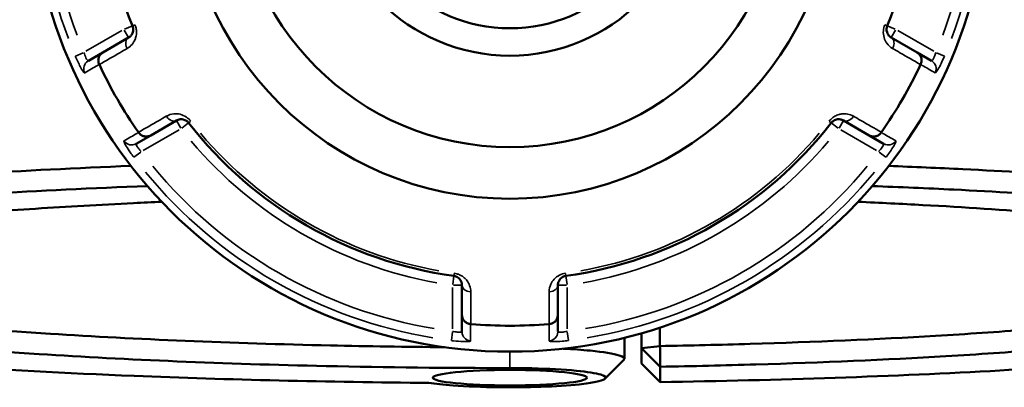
# Model space of a CAD drawing. Header units: millimetres. Extents: x 0 to 898, y 0 to 874.
# Tile 11 of 16: x 362 to 467, y 607 to 646. Entities that reach past the tile are written whole.
import ezdxf

# ---------------------------------------------------------------- set-up
doc = ezdxf.new("R2010")
doc.units = ezdxf.units.MM
doc.layers.add('Visible (ANSI)', color=7, linetype='Continuous', lineweight=50)
doc.layers.add('Visible Narrow (ANSI)', color=7, linetype='Continuous', lineweight=35)

msp = doc.modelspace()

# ---------------------------------------------------------------- linework, layer by layer
at = {"layer": 'Visible (ANSI)'}
for p, q in [((373.986, 644.389), (371.243, 642.805)), ((457.915, 642.805), (455.172, 644.389)), ((371.243, 642.805), (369.713, 641.922)), ((459.445, 641.922), (457.915, 642.805)), ((376.343, 633.972), (379.086, 635.555)), ((450.072, 635.555), (452.815, 633.972)), ((374.813, 633.089), (376.343, 633.972)), ((452.815, 633.972), (454.345, 633.089)), ((409.479, 618.008), (409.479, 614.841)), ((419.679, 614.841), (419.679, 618.008)), ((409.479, 614.841), (409.479, 613.074)), ((419.679, 613.074), (419.679, 614.841)), ((430.551, 611.533), (430.551, 613.502)), ((426.779, 612.417), (426.779, 610.173)), ((428.579, 612.896), (428.579, 611.308)), ((428.579, 611.308), (430.551, 611.533)), ((430.579, 609.33), (428.579, 611.308)), ((428.579, 611.308), (428.579, 609.68)), ((428.579, 609.68), (430.579, 607.698)), ((430.579, 607.698), (430.579, 609.33))]:
    msp.add_line(p, q, dxfattribs=at)
for radius in [51, 34.708, 29.214, 19.476, 16.555]:
    msp.add_circle((414.579, 661.936), radius, dxfattribs=at)
for radius, start, end in [(43.35, 157.90565, 202.09435), (43.35, 337.90565, 22.09435), (48.238, 205.05153, 214.94847), (48.238, 325.05153, 334.94847), (43.35, 217.90565, 262.09435), (43.35, 277.90565, 322.09435), (48.238, 265.05153, 274.94847)]:
    msp.add_arc((414.579, 661.936), radius, start, end, dxfattribs=at)
msp.add_ellipse((414.579, 608.162), major_axis=(8.2, 0), ratio=0.1005025, dxfattribs=at)
for points, knots in [([(374.413, 645.631), (374.429, 645.591), (374.442, 645.55), (374.471, 645.443), (374.481, 645.376), (374.489, 645.223), (374.482, 645.138), (374.452, 644.986), (374.43, 644.918), (374.361, 644.76), (374.308, 644.677), (374.17, 644.516), (374.082, 644.444), (373.986, 644.389)], [0, 0, 0, 0, 0.02585168, 0.02585168, 0.06721438, 0.06721438, 0.12292214, 0.12292214, 0.17440412, 0.17440412, 0.25131567, 0.25131567, 0.345416, 0.345416, 0.345416, 0.345416]), ([(455.172, 644.389), (455.052, 644.458), (454.945, 644.553), (454.739, 644.841), (454.657, 645.065), (454.682, 645.426), (454.706, 645.532), (454.746, 645.631)], [0, 0, 0, 0, 0.11734182, 0.11734182, 0.28109054, 0.28109054, 0.34541684, 0.34541684, 0.34541684, 0.34541684]), ([(370.868, 641.534), (370.816, 641.645), (370.784, 641.764), (370.763, 642.01), (370.776, 642.134), (370.845, 642.368), (370.9, 642.476), (371.047, 642.664), (371.137, 642.743), (371.241, 642.804), (371.242, 642.805), (371.243, 642.805)], [-0.15363954, -0.15363954, -0.15363954, -0.15363954, -0.11659608, -0.11659608, -0.07801061, -0.07801061, -0.03926142, -0.03926142, 0, 0, 0.00047624, 0.00047624, 0.00047624, 0.00047624]), ([(457.915, 642.805), (457.916, 642.805), (457.917, 642.804), (458.021, 642.743), (458.112, 642.664), (458.258, 642.476), (458.314, 642.368), (458.382, 642.134), (458.395, 642.01), (458.374, 641.764), (458.343, 641.645), (458.29, 641.534)], [-0.15375675, -0.15375675, -0.15375675, -0.15375675, -0.15328162, -0.15328162, -0.11411167, -0.11411167, -0.07545274, -0.07545274, -0.03695717, -0.03695717, 0, 0, 0, 0]), ([(379.086, 635.555), (379.206, 635.625), (379.342, 635.67), (379.696, 635.705), (379.935, 635.663), (380.234, 635.458), (380.311, 635.386), (380.375, 635.304)], [0, 0, 0, 0, 0.11734182, 0.11734182, 0.28278882, 0.28278882, 0.34541683, 0.34541683, 0.34541683, 0.34541683]), ([(448.783, 635.304), (448.81, 635.338), (448.839, 635.37), (448.917, 635.448), (448.97, 635.49), (449.098, 635.574), (449.175, 635.611), (449.322, 635.66), (449.393, 635.675), (449.564, 635.695), (449.663, 635.69), (449.87, 635.651), (449.976, 635.611), (450.072, 635.555)], [0, 0, 0, 0, 0.02585168, 0.02585168, 0.06721438, 0.06721438, 0.12288915, 0.12288915, 0.17445287, 0.17445287, 0.25141662, 0.25141662, 0.34541603, 0.34541603, 0.34541603, 0.34541603]), ([(376.343, 633.972), (376.342, 633.971), (376.341, 633.97), (376.237, 633.911), (376.123, 633.872), (375.887, 633.839), (375.766, 633.845), (375.529, 633.903), (375.415, 633.954), (375.212, 634.095), (375.125, 634.182), (375.055, 634.283)], [-0.15375675, -0.15375675, -0.15375675, -0.15375675, -0.15328161, -0.15328161, -0.11411166, -0.11411166, -0.07545272, -0.07545272, -0.03695716, -0.03695716, 0, 0, 0, 0]), ([(454.104, 634.283), (454.033, 634.182), (453.946, 634.095), (453.744, 633.954), (453.63, 633.903), (453.393, 633.845), (453.272, 633.839), (453.035, 633.872), (452.922, 633.911), (452.818, 633.97), (452.816, 633.971), (452.815, 633.972)], [-0.15363953, -0.15363953, -0.15363953, -0.15363953, -0.11659607, -0.11659607, -0.07801063, -0.07801063, -0.03926141, -0.03926141, 0, 0, 0.00047626, 0.00047626, 0.00047626, 0.00047626]), ([(374.249, 630.72), (362.636, 630.261), (351.807, 629.602), (333.432, 627.998), (325.751, 627.069), (313.309, 624.943), (308.795, 623.732), (304.533, 621.445), (304.086, 620.384), (305.131, 619.338)], [0.3747308, 0.3747308, 0.3747308, 0.3747308, 0.7146722, 0.7146722, 1.03798, 1.03798, 1.3838528, 1.3838528, 1.6691796, 1.6691796, 1.6691796, 1.6691796]), ([(524.028, 619.338), (524.04, 619.351), (524.052, 619.363), (524.064, 619.376), (524.598, 619.928), (524.717, 620.485), (524.121, 621.595), (523.406, 622.147), (521.158, 623.235), (519.625, 623.77), (515.774, 624.812), (513.457, 625.318), (508.493, 626.217), (505.948, 626.615), (500.371, 627.375), (497.338, 627.738), (488.562, 628.659), (482.402, 629.179), (471.608, 629.903), (467.272, 630.153), (460.208, 630.499), (457.58, 630.615), (454.91, 630.721)], [1.4724131, 1.4724131, 1.4724131, 1.4724131, 1.4758255, 1.4758255, 1.4758255, 1.6265676, 1.6265676, 1.7773097, 1.7773097, 1.9280518, 1.9280518, 2.0787939, 2.0787939, 2.2069247, 2.2069247, 2.3350555, 2.3350555, 2.5528778, 2.5528778, 2.6887397, 2.6887397, 2.7668618, 2.7668618, 2.7668618, 2.7668618]), ([(405.964, 607.613), (400.592, 607.656), (395.253, 607.74), (384.759, 607.987), (379.603, 608.149), (367.314, 608.642), (360.347, 609.013), (350.048, 609.717), (346.4, 610.002), (339.496, 610.617), (336.241, 610.947), (329.64, 611.707), (326.38, 612.145), (320.553, 613.066), (317.985, 613.548), (313.599, 614.546), (311.78, 615.061), (308.934, 616.114), (307.907, 616.651), (307.287, 617.193), (306.046, 618.277), (306.444, 619.38), (310.776, 621.681), (315.227, 622.87), (327.465, 624.956), (335.012, 625.867), (353.304, 627.462), (364.261, 628.121), (376.007, 628.573)], [-3.0617291, -3.0617291, -3.0617291, -3.0617291, -2.9120311, -2.9120311, -2.7623332, -2.7623332, -2.5445197, -2.5445197, -2.4163941, -2.4163941, -2.2882686, -2.2882686, -2.1375326, -2.1375326, -1.9867966, -1.9867966, -1.8360607, -1.8360607, -1.6853247, -1.6853247, -1.6853247, -1.3838528, -1.3838528, -1.03798, -1.03798, -0.7146722, -0.7146722, -0.3652564, -0.3652564, -0.3652564, -0.3652564]), ([(453.152, 628.573), (456.098, 628.46), (458.994, 628.334), (466.227, 627.98), (470.479, 627.735), (481.068, 627.024), (487.114, 626.515), (495.733, 625.611), (498.711, 625.256), (504.192, 624.51), (506.695, 624.12), (511.579, 623.238), (513.861, 622.741), (517.657, 621.719), (519.171, 621.194), (521.397, 620.126), (522.109, 619.584), (522.714, 618.494), (522.607, 617.947), (522.092, 617.404), (521.063, 616.318), (518.393, 615.248), (509.388, 613.086), (502.566, 612.016), (486.247, 610.229), (476.953, 609.495), (455.535, 608.307), (443.229, 607.889), (430.579, 607.698)], [-2.7763362, -2.7763362, -2.7763362, -2.7763362, -2.6887397, -2.6887397, -2.5528778, -2.5528778, -2.3350555, -2.3350555, -2.2069247, -2.2069247, -2.0787939, -2.0787939, -1.9280518, -1.9280518, -1.7773097, -1.7773097, -1.6265676, -1.6265676, -1.4758255, -1.4758255, -1.4758255, -1.1743413, -1.1743413, -0.8281609, -0.8281609, -0.5040431, -0.5040431, -0.1487092, -0.1487092, -0.1487092, -0.1487092]), ([(377.523, 626.896), (376.518, 626.851), (375.521, 626.805), (370.927, 626.582), (367.435, 626.383), (360.74, 625.941), (357.536, 625.699), (348.55, 624.92), (343.26, 624.327), (336.181, 623.294), (333.847, 622.892), (329.807, 622.056), (328.101, 621.623), (325.356, 620.735), (324.317, 620.281), (322.928, 619.363), (322.579, 618.898), (322.579, 618.434), (322.579, 617.505), (323.983, 616.576), (330.024, 614.624), (335.256, 613.62), (348.352, 611.936), (355.954, 611.236), (373.784, 610.073), (384.185, 609.637), (401.44, 609.26), (408.009, 609.189), (414.579, 609.189)], [-2.7270745, -2.7270745, -2.7270745, -2.7270745, -2.6912754, -2.6912754, -2.5606895, -2.5606895, -2.4301035, -2.4301035, -2.1738189, -2.1738189, -2.0230633, -2.0230633, -1.8723076, -1.8723076, -1.721552, -1.721552, -1.5707963, -1.5707963, -1.5707963, -1.269285, -1.269285, -0.9073789, -0.9073789, -0.5757642, -0.5757642, -0.2142133, -0.2142133, 0, 0, 0, 0]), ([(430.579, 609.33), (434.016, 609.39), (437.417, 609.471), (447.819, 609.781), (454.622, 610.077), (464.437, 610.654), (467.764, 610.879), (474.096, 611.372), (477.102, 611.64), (485.453, 612.486), (490.265, 613.119), (496.516, 614.204), (498.53, 614.624), (501.907, 615.488), (503.271, 615.933), (505.318, 616.839), (506.001, 617.3), (506.672, 618.226), (506.659, 618.692), (506.299, 619.155), (505.578, 620.081), (503.458, 620.996), (495.923, 622.895), (489.928, 623.855), (475.568, 625.431), (467.449, 626.069), (456.27, 626.679), (453.974, 626.792), (451.635, 626.896)], [-2.9668095, -2.9668095, -2.9668095, -2.9668095, -2.8530315, -2.8530315, -2.6130273, -2.6130273, -2.4824181, -2.4824181, -2.3518089, -2.3518089, -2.0955839, -2.0955839, -1.9448633, -1.9448633, -1.7941426, -1.7941426, -1.643422, -1.643422, -1.4927014, -1.4927014, -1.4927014, -1.1912602, -1.1912602, -0.8293786, -0.8293786, -0.49784, -0.49784, -0.4145182, -0.4145182, -0.4145182, -0.4145182]), ([(407.602, 611.416), (403.53, 611.448), (399.48, 611.508), (384.912, 611.826), (374.756, 612.251), (357.333, 613.387), (349.898, 614.071), (337.074, 615.716), (331.94, 616.697), (326.063, 618.584), (324.673, 619.468), (324.584, 620.353)], [0.0777777, 0.0777777, 0.0777777, 0.0777777, 0.2142133, 0.2142133, 0.5757642, 0.5757642, 0.9073789, 0.9073789, 1.269285, 1.269285, 1.5629937, 1.5629937, 1.5629937, 1.5629937]), ([(504.575, 620.353), (504.555, 620.158), (504.473, 619.962), (503.989, 619.314), (503.311, 618.864), (501.29, 617.978), (499.947, 617.543), (496.628, 616.697), (494.651, 616.287), (488.521, 615.227), (483.809, 614.609), (475.638, 613.782), (472.699, 613.521), (466.509, 613.039), (463.258, 612.819), (453.669, 612.256), (447.025, 611.967), (436.986, 611.668), (433.784, 611.591), (430.551, 611.533)], [1.578599, 1.578599, 1.578599, 1.578599, 1.643422, 1.643422, 1.7941426, 1.7941426, 1.9448633, 1.9448633, 2.0955839, 2.0955839, 2.3518089, 2.3518089, 2.4824181, 2.4824181, 2.6130273, 2.6130273, 2.8530315, 2.8530315, 2.962783, 2.962783, 2.962783, 2.962783]), ([(408.617, 618.998), (408.659, 618.992), (408.702, 618.984), (408.809, 618.954), (408.872, 618.93), (409.009, 618.861), (409.079, 618.812), (409.195, 618.71), (409.243, 618.657), (409.345, 618.519), (409.39, 618.432), (409.461, 618.232), (409.479, 618.12), (409.479, 618.008)], [0, 0, 0, 0, 0.02585168, 0.02585168, 0.06721438, 0.06721438, 0.12305037, 0.12305037, 0.17415567, 0.17415567, 0.25081718, 0.25081718, 0.34541583, 0.34541583, 0.34541583, 0.34541583]), ([(419.679, 618.008), (419.679, 618.146), (419.708, 618.287), (419.851, 618.604), (419.998, 618.781), (420.317, 618.946), (420.427, 618.982), (420.542, 618.998)], [0, 0, 0, 0, 0.11734182, 0.11734182, 0.27620858, 0.27620858, 0.34541645, 0.34541645, 0.34541645, 0.34541645]), ([(410.393, 613.88), (410.27, 613.891), (410.151, 613.923), (409.928, 614.027), (409.827, 614.101), (409.658, 614.277), (409.593, 614.379), (409.503, 614.6), (409.48, 614.718), (409.479, 614.838), (409.479, 614.84), (409.479, 614.841)], [-0.15363941, -0.15363941, -0.15363941, -0.15363941, -0.11659601, -0.11659601, -0.07801073, -0.07801073, -0.03926134, -0.03926134, 0, 0, 0.00047637, 0.00047637, 0.00047637, 0.00047637]), ([(419.679, 614.841), (419.679, 614.84), (419.679, 614.838), (419.679, 614.718), (419.655, 614.6), (419.566, 614.379), (419.5, 614.277), (419.332, 614.101), (419.231, 614.027), (419.007, 613.923), (418.888, 613.891), (418.766, 613.88)], [-0.15375675, -0.15375675, -0.15375675, -0.15375675, -0.15328149, -0.15328149, -0.11411161, -0.11411161, -0.07545249, -0.07545249, -0.0369571, -0.0369571, 0, 0, 0, 0]), ([(426.717, 610.05), (426.881, 610.214), (426.712, 610.383), (425.616, 610.73), (424.547, 610.904), (422.27, 611.126), (421.293, 611.196), (420.234, 611.251)], [-1.6548429, -1.6548429, -1.6548429, -1.6548429, -1.2495272, -1.2495272, -0.7641814, -0.7641814, -0.4745801, -0.4745801, -0.4745801, -0.4745801]), ([(430.579, 609.33), (430.574, 609.697), (430.57, 610.064), (430.56, 610.798), (430.556, 611.165), (430.551, 611.533)], [-0.29867334, -0.29867334, -0.29867334, -0.29867334, -0.14934969, -0.14934969, 0, 0, 0, 0]), ([(414.579, 609.189), (415.368, 609.189), (416.156, 609.179), (418.683, 609.119), (420.327, 609.029), (422.825, 608.789), (423.734, 608.644), (424.774, 608.33), (424.91, 608.161), (424.485, 607.897), (424.168, 607.798), (423.712, 607.706), (423.256, 607.613), (422.662, 607.528), (420.824, 607.335), (419.405, 607.244), (416.425, 607.142), (414.886, 607.126), (411.639, 607.164), (409.948, 607.231), (407.515, 607.411), (406.64, 607.506), (405.964, 607.613)], [0, 0, 0, 0, 0.2321496, 0.2321496, 0.7641814, 0.7641814, 1.2495272, 1.2495272, 1.7309903, 1.7309903, 2.0319047, 2.0319047, 2.0319047, 2.3328191, 2.3328191, 2.8142821, 2.8142821, 3.2589381, 3.2589381, 3.776865, 3.776865, 4.1479233, 4.1479233, 4.1479233, 4.1479233])]:
    msp.add_open_spline(points, degree=3, knots=knots, dxfattribs=at)
for points in [[(370.868, 641.534), (370.872, 641.526), (370.875, 641.519), (370.879, 641.511)], [(458.279, 641.511), (458.283, 641.519), (458.287, 641.526), (458.29, 641.534)], [(375.04, 634.304), (375.045, 634.297), (375.05, 634.29), (375.055, 634.283)], [(454.104, 634.283), (454.109, 634.29), (454.113, 634.297), (454.118, 634.304)], [(410.393, 613.88), (410.401, 613.88), (410.41, 613.879), (410.418, 613.878)], [(418.74, 613.878), (418.749, 613.879), (418.757, 613.88), (418.766, 613.88)], [(426.718, 610.05), (426.054, 609.387), (425.391, 608.723), (424.728, 608.06)]]:
    msp.add_open_spline(points, degree=3, dxfattribs=at)
at = {"layer": 'Visible Narrow (ANSI)'}
for p, q in [((374.41, 645.63), (373.559, 645.284)), ((374.659, 645.731), (374.413, 645.631)), ((454.745, 645.631), (454.5, 645.731)), ((455.6, 645.284), (454.749, 645.63)), ((373.274, 645.132), (369.454, 642.927)), ((373.525, 645.187), (373.984, 644.392)), ((455.174, 644.392), (455.633, 645.187)), ((459.704, 642.927), (455.885, 645.132)), ((369.174, 642.776), (368.333, 642.421)), ((460.826, 642.421), (459.985, 642.776)), ((379.088, 635.553), (379.547, 634.757)), ((379.648, 634.738), (380.373, 635.302)), ((380.376, 635.304), (380.585, 635.467)), ((448.574, 635.467), (448.783, 635.304)), ((448.786, 635.302), (449.511, 634.738)), ((449.612, 634.757), (450.071, 635.553)), ((375.554, 632.361), (379.374, 634.567)), ((449.785, 634.567), (453.604, 632.361)), ((374.555, 631.643), (375.283, 632.194)), ((453.876, 632.194), (454.604, 631.643)), ((408.616, 618.995), (408.49, 618.086)), ((408.653, 619.262), (408.617, 618.999)), ((420.542, 618.999), (420.505, 619.262)), ((420.668, 618.086), (420.542, 618.995)), ((408.479, 617.763), (408.479, 613.352)), ((408.558, 618.008), (409.476, 618.008)), ((419.682, 618.008), (420.601, 618.008)), ((420.679, 613.352), (420.679, 617.763)), ((408.47, 613.034), (408.357, 612.128)), ((420.802, 612.128), (420.688, 613.034)), ((414.579, 609.276), (414.579, 610.849))]:
    msp.add_line(p, q, dxfattribs=at)
for radius, start, end in [(50.205, 159.40871, 200.59129), (49.209, 159.40871, 200.59129), (49.209, 339.40871, 20.59129), (50.205, 339.40871, 20.59129), (43.057, 220.11509, 259.88491), (43.057, 280.11509, 319.88491), (44.35, 220.11509, 259.88491), (44.35, 280.11509, 319.88491), (50.205, 219.40871, 260.59129), (49.209, 219.40871, 260.59129), (49.209, 279.40871, 320.59129), (50.205, 279.40871, 320.59129)]:
    msp.add_arc((414.579, 661.936), radius, start, end, dxfattribs=at)
for centre, major_axis, ratio, start_param, end_param in [((374.486, 643.523), (-0.5, 0.866), 0.7055719, 0.0752519, 1.4297859), ((454.672, 643.523), (0.5, 0.866), 0.7055719, 4.8533994, 6.2079334), ((370.213, 641.056), (-0.5, 0.866), 0.9961681, 0.0743701, 1.413032), ((458.945, 641.056), (0.5, 0.866), 0.9961681, 4.8701533, 6.2088152), ((378.586, 636.421), (0.5, -0.866), 0.7055719, 4.8533994, 6.2079334), ((450.572, 636.421), (-0.5, -0.866), 0.7055719, 0.0752519, 1.4297859), ((374.313, 633.955), (0.5, -0.866), 0.9961681, 4.8701533, 6.2088152), ((454.845, 633.955), (-0.5, -0.866), 0.9961681, 0.0743701, 1.413032), ((410.479, 618.008), (-1, 0), 0.7055719, 0.0752519, 1.4297859), ((418.679, 618.008), (1, 0), 0.7055719, 4.8533994, 6.2079334), ((410.479, 613.074), (-1, 0), 0.9961681, 0.0743701, 1.413032), ((418.679, 613.074), (1, 0), 0.9961681, 4.8701533, 6.2088152)]:
    msp.add_ellipse(centre, major_axis=major_axis, ratio=ratio, start_param=start_param, end_param=end_param, dxfattribs=at)
for points, knots in [([(373.843, 643.228), (374.036, 643.339), (374.211, 643.484), (374.485, 643.807), (374.591, 643.975), (374.727, 644.294), (374.771, 644.433), (374.83, 644.741), (374.843, 644.912), (374.824, 645.223), (374.802, 645.358), (374.745, 645.577), (374.717, 645.66), (374.684, 645.741)], [-0.345416, -0.345416, -0.345416, -0.345416, -0.25131567, -0.25131567, -0.17440412, -0.17440412, -0.12292214, -0.12292214, -0.06721438, -0.06721438, -0.02585168, -0.02585168, 0, 0, 0, 0]), ([(454.474, 645.741), (454.392, 645.539), (454.344, 645.325), (454.289, 644.593), (454.451, 644.139), (454.861, 643.557), (455.075, 643.367), (455.315, 643.228)], [-0.34541684, -0.34541684, -0.34541684, -0.34541684, -0.28109054, -0.28109054, -0.11734182, -0.11734182, 0, 0, 0, 0]), ([(369.713, 641.922), (369.703, 641.916), (369.691, 641.917), (369.653, 641.934), (369.625, 641.961), (369.551, 642.058), (369.503, 642.138), (369.379, 642.392), (369.302, 642.594), (369.242, 642.804)], [0, 0, 0, 0, 0.03982627, 0.03982627, 0.1035483, 0.1035483, 0.18638694, 0.18638694, 0.31481104, 0.31481104, 0.31481104, 0.31481104]), ([(370.879, 641.511), (371.609, 641.933), (372.338, 642.356), (373.068, 642.778), (373.326, 642.928), (373.585, 643.078), (373.843, 643.228)], [-2.16081207, -2.16081207, -2.16081207, -2.16081207, -1.80391034, -1.80391034, -1.80391034, -1.67738447, -1.67738447, -1.67738447, -1.67738447]), ([(455.315, 643.228), (455.574, 643.078), (455.832, 642.928), (456.091, 642.778), (456.82, 642.356), (457.55, 641.933), (458.279, 641.511)], [-2.988614, -2.988614, -2.988614, -2.988614, -2.86208813, -2.86208813, -2.86208813, -2.50518641, -2.50518641, -2.50518641, -2.50518641]), ([(459.917, 642.804), (459.894, 642.725), (459.869, 642.646), (459.8, 642.45), (459.753, 642.339), (459.648, 642.121), (459.59, 642.028), (459.5, 641.927), (459.467, 641.909), (459.445, 641.922)], [0, 0, 0, 0, 0.04867645, 0.04867645, 0.12655878, 0.12655878, 0.2278058, 0.2278058, 0.31481397, 0.31481397, 0.31481397, 0.31481397]), ([(368.324, 642.417), (368.494, 642.015), (368.68, 641.62), (368.951, 641.111), (369.047, 640.947), (369.183, 640.741), (369.231, 640.68), (369.286, 640.632), (369.302, 640.626), (369.312, 640.632)], [-0.31481104, -0.31481104, -0.31481104, -0.31481104, -0.18638694, -0.18638694, -0.1035483, -0.1035483, -0.03982627, -0.03982627, 0, 0, 0, 0]), ([(369.312, 640.632), (369.317, 640.635), (369.322, 640.637), (369.57, 640.781), (369.813, 640.922), (370.057, 641.063), (370.267, 641.185), (370.476, 641.307), (370.747, 641.464), (370.808, 641.499), (370.868, 641.534)], [-2.6472303, -2.6472303, -2.6472303, -2.6472303, -2.6283517, -2.6283517, -1.6632021, -1.6632021, -1.6632021, -0.8316011, -0.8316011, -0.5911146, -0.5911146, -0.5911146, -0.5911146]), ([(458.29, 641.534), (458.351, 641.499), (458.412, 641.464), (458.682, 641.307), (458.892, 641.185), (459.102, 641.063), (459.345, 640.922), (459.589, 640.781), (459.837, 640.637), (459.842, 640.635), (459.846, 640.632)], [-3.260731, -3.260731, -3.260731, -3.260731, -3.0202445, -3.0202445, -2.1886435, -2.1886435, -2.1886435, -1.2234938, -1.2234938, -1.2046153, -1.2046153, -1.2046153, -1.2046153]), ([(459.846, 640.632), (459.868, 640.619), (459.918, 640.665), (460.075, 640.885), (460.191, 641.078), (460.421, 641.514), (460.529, 641.733), (460.703, 642.113), (460.77, 642.265), (460.834, 642.417)], [-0.31481397, -0.31481397, -0.31481397, -0.31481397, -0.2278058, -0.2278058, -0.12655878, -0.12655878, -0.04867645, -0.04867645, 0, 0, 0, 0]), ([(380.606, 635.484), (380.476, 635.651), (380.319, 635.797), (379.715, 636.216), (379.234, 636.305), (378.521, 636.241), (378.249, 636.151), (378.009, 636.012)], [-0.34541683, -0.34541683, -0.34541683, -0.34541683, -0.28278882, -0.28278882, -0.11734182, -0.11734182, 0, 0, 0, 0]), ([(451.149, 636.012), (450.957, 636.123), (450.744, 636.203), (450.327, 636.278), (450.129, 636.286), (449.784, 636.245), (449.642, 636.213), (449.346, 636.11), (449.191, 636.036), (448.931, 635.864), (448.824, 635.778), (448.664, 635.619), (448.606, 635.553), (448.552, 635.484)], [-0.34541603, -0.34541603, -0.34541603, -0.34541603, -0.25141662, -0.25141662, -0.17445287, -0.17445287, -0.12288915, -0.12288915, -0.06721438, -0.06721438, -0.02585168, -0.02585168, 0, 0, 0, 0]), ([(378.009, 636.012), (377.75, 635.863), (377.491, 635.714), (377.232, 635.565), (376.501, 635.145), (375.771, 634.724), (375.04, 634.304)], [-2.78757159, -2.78757159, -2.78757159, -2.78757159, -2.66101798, -2.66101798, -2.66101798, -2.304144, -2.304144, -2.304144, -2.304144]), ([(454.118, 634.304), (453.388, 634.724), (452.657, 635.145), (451.927, 635.565), (451.668, 635.714), (451.408, 635.863), (451.149, 636.012)], [-2.16081207, -2.16081207, -2.16081207, -2.16081207, -1.80393808, -1.80393808, -1.80393808, -1.67738447, -1.67738447, -1.67738447, -1.67738447]), ([(375.055, 634.283), (374.994, 634.248), (374.933, 634.213), (374.662, 634.057), (374.452, 633.936), (374.242, 633.815), (373.998, 633.675), (373.754, 633.535), (373.505, 633.392), (373.5, 633.389), (373.495, 633.386)], [-3.260731, -3.260731, -3.260731, -3.260731, -3.0202445, -3.0202445, -2.1886435, -2.1886435, -2.1886435, -1.2234938, -1.2234938, -1.2046153, -1.2046153, -1.2046153, -1.2046153]), ([(455.663, 633.386), (455.658, 633.389), (455.654, 633.392), (455.405, 633.535), (455.161, 633.675), (454.917, 633.815), (454.707, 633.936), (454.496, 634.057), (454.225, 634.213), (454.165, 634.248), (454.104, 634.283)], [-2.6472303, -2.6472303, -2.6472303, -2.6472303, -2.6283517, -2.6283517, -1.6632021, -1.6632021, -1.6632021, -0.831601, -0.831601, -0.5911146, -0.5911146, -0.5911146, -0.5911146]), ([(373.495, 633.386), (373.487, 633.381), (373.484, 633.37), (373.493, 633.277), (373.58, 633.092), (373.853, 632.63), (374.01, 632.387), (374.303, 631.968), (374.423, 631.802), (374.548, 631.638)], [-0.31481354, -0.31481354, -0.31481354, -0.31481354, -0.28284699, -0.28284699, -0.15713721, -0.15713721, -0.06043739, -0.06043739, 0, 0, 0, 0]), ([(375.342, 632.239), (375.27, 632.313), (375.202, 632.389), (375.04, 632.584), (374.957, 632.7), (374.822, 632.925), (374.788, 633.021), (374.8, 633.076), (374.805, 633.084), (374.813, 633.089)], [0, 0, 0, 0, 0.06043739, 0.06043739, 0.15713721, 0.15713721, 0.28284699, 0.28284699, 0.31481354, 0.31481354, 0.31481354, 0.31481354]), ([(454.345, 633.089), (454.355, 633.083), (454.361, 633.072), (454.365, 633.03), (454.356, 632.992), (454.309, 632.88), (454.263, 632.798), (454.105, 632.563), (453.969, 632.396), (453.817, 632.239)], [0, 0, 0, 0, 0.03986256, 0.03986256, 0.10364264, 0.10364264, 0.18655676, 0.18655676, 0.31481094, 0.31481094, 0.31481094, 0.31481094]), ([(454.611, 631.638), (454.874, 631.986), (455.122, 632.344), (455.428, 632.832), (455.523, 632.998), (455.633, 633.219), (455.661, 633.291), (455.676, 633.363), (455.673, 633.38), (455.663, 633.386)], [-0.31481094, -0.31481094, -0.31481094, -0.31481094, -0.18655676, -0.18655676, -0.10364264, -0.10364264, -0.03986256, -0.03986256, 0, 0, 0, 0]), ([(410.414, 617.304), (410.413, 617.527), (410.375, 617.753), (410.231, 618.152), (410.138, 618.327), (409.931, 618.603), (409.834, 618.709), (409.597, 618.914), (409.455, 619.011), (409.176, 619.15), (409.048, 619.2), (408.83, 619.259), (408.744, 619.276), (408.657, 619.288)], [-0.34541583, -0.34541583, -0.34541583, -0.34541583, -0.25081718, -0.25081718, -0.17415567, -0.17415567, -0.12305037, -0.12305037, -0.06721438, -0.06721438, -0.02585168, -0.02585168, 0, 0, 0, 0]), ([(420.501, 619.288), (420.269, 619.256), (420.044, 619.183), (419.395, 618.852), (419.097, 618.496), (418.803, 617.862), (418.745, 617.581), (418.745, 617.304)], [-0.34541645, -0.34541645, -0.34541645, -0.34541645, -0.27620858, -0.27620858, -0.11734182, -0.11734182, 0, 0, 0, 0]), ([(410.418, 613.878), (410.417, 614.721), (410.416, 615.564), (410.415, 616.407), (410.414, 616.706), (410.414, 617.005), (410.414, 617.304)], [-2.16081206, -2.16081206, -2.16081206, -2.16081206, -1.80390814, -1.80390814, -1.80390814, -1.67738447, -1.67738447, -1.67738447, -1.67738447]), ([(418.745, 617.304), (418.744, 617.005), (418.744, 616.706), (418.744, 616.407), (418.742, 615.564), (418.741, 614.721), (418.74, 613.878)], [-0.97913562, -0.97913562, -0.97913562, -0.97913562, -0.85261195, -0.85261195, -0.85261195, -0.49570802, -0.49570802, -0.49570802, -0.49570802]), ([(409.479, 613.074), (409.479, 613.063), (409.473, 613.052), (409.439, 613.028), (409.402, 613.017), (409.283, 613.001), (409.191, 613), (408.939, 613.017), (408.767, 613.042), (408.554, 613.089), (408.517, 613.098), (408.479, 613.107)], [0, 0, 0, 0, 0.03957477, 0.03957477, 0.1028944, 0.1028944, 0.18520991, 0.18520991, 0.29222008, 0.29222008, 0.31481112, 0.31481112, 0.31481112, 0.31481112]), ([(410.396, 612.082), (410.396, 612.087), (410.396, 612.093), (410.395, 612.379), (410.395, 612.661), (410.394, 612.942), (410.394, 613.185), (410.394, 613.427), (410.393, 613.74), (410.393, 613.81), (410.393, 613.88)], [-2.6472303, -2.6472303, -2.6472303, -2.6472303, -2.6283517, -2.6283517, -1.6632021, -1.6632021, -1.6632021, -0.831601, -0.831601, -0.5911146, -0.5911146, -0.5911146, -0.5911146]), ([(418.766, 613.88), (418.766, 613.81), (418.765, 613.74), (418.765, 613.427), (418.764, 613.185), (418.764, 612.942), (418.764, 612.661), (418.763, 612.379), (418.763, 612.093), (418.763, 612.087), (418.763, 612.082)], [-3.260731, -3.260731, -3.260731, -3.260731, -3.0202445, -3.0202445, -2.1886435, -2.1886435, -2.1886435, -1.2234938, -1.2234938, -1.2046153, -1.2046153, -1.2046153, -1.2046153]), ([(420.679, 613.107), (420.569, 613.08), (420.459, 613.057), (420.187, 613.013), (420.035, 613.001), (419.766, 613.005), (419.679, 613.033), (419.679, 613.074)], [0, 0, 0, 0, 0.06653404, 0.06653404, 0.1729885, 0.1729885, 0.31481287, 0.31481287, 0.31481287, 0.31481287]), ([(408.356, 612.119), (408.432, 612.109), (408.508, 612.1), (408.944, 612.052), (409.293, 612.026), (409.807, 612.008), (409.996, 612.009), (410.239, 612.025), (410.314, 612.036), (410.383, 612.06), (410.396, 612.07), (410.396, 612.082)], [-0.31481112, -0.31481112, -0.31481112, -0.31481112, -0.29222008, -0.29222008, -0.18520991, -0.18520991, -0.1028944, -0.1028944, -0.03957477, -0.03957477, 0, 0, 0, 0]), ([(418.763, 612.082), (418.762, 612.04), (418.939, 612.013), (419.488, 612.009), (419.798, 612.022), (420.353, 612.067), (420.578, 612.091), (420.803, 612.119)], [-0.31481287, -0.31481287, -0.31481287, -0.31481287, -0.1729885, -0.1729885, -0.06653404, -0.06653404, 0, 0, 0, 0])]:
    msp.add_open_spline(points, degree=3, knots=knots, dxfattribs=at)

doc.saveas('drawing.dxf')
